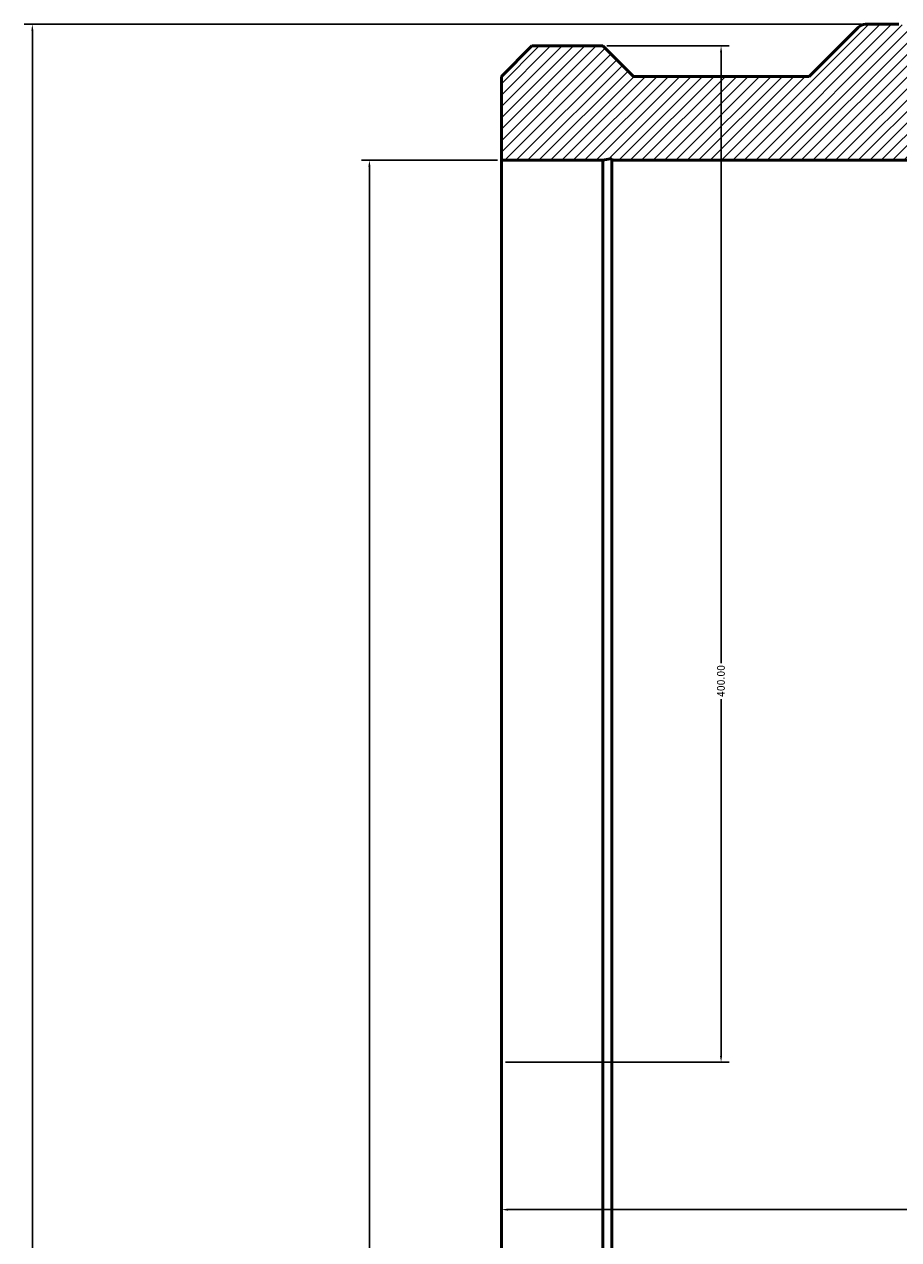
# Model space of a CAD drawing. Header units: millimetres. Extents: x -763 to 2242, y -1086 to 2721.
# Tile 5 of 7: x 130 to 474, y 1884 to 2362. Entities that reach past the tile are written whole.
import ezdxf

# ---------------------------------------------------------------- set-up
doc = ezdxf.new("R2010")
doc.units = ezdxf.units.MM
for name, color, linetype, lineweight in [('Dimension (ANSI)', 7, 'Continuous', 25), ('Hatch (ANSI)', 7, 'Continuous', 18), ('Visible (ANSI)', 7, 'Continuous', 50)]:
    doc.layers.add(name, color=color, linetype=linetype, lineweight=lineweight)
doc.styles.add('Note Text (ANSI)', font='tahoma.ttf')
doc.dimstyles.new('Default - mm (ANSI)', dxfattribs={"dimtxt": 3.048, "dimasz": 2.5, "dimexe": 3.175, "dimexo": 1.6002, "dimgap": 0.8, "dimtad": 0, "dimtoh": 1, "dimrnd": 1e-08, "dimzin": 4, "dimdsep": 46, "dimtxsty": 'Note Text (ANSI)', "dimcen": 0.09, "dimdle": 10, "dimclrd": 256, "dimclre": 256, "dimclrt": 256, "dimadec": 1, "dimazin": 1, "dimtfac": 1, "dimtofl": 0, "dimtmove": 0, "dimatfit": 3, "dimfxl": 1, "dimtolj": 1, "dimtzin": 4, "dimlwd": -1, "dimlwe": -1, "dimarcsym": 0})

# ---------------------------------------------------------------- blocks, each defined once
blk = doc.blocks.new('*D7')
at = {"layer": 'Defpoints', "color": 0, "transparency": 16777216}
for p in [(461.32, 2361.95), (133.32, 1544.95), (461.32, 1544.95)]:
    blk.add_point(p, dxfattribs=at)
at = {"layer": 'Dimension (ANSI)', "transparency": 16777216}
for p, q in [((459.72, 2361.95), (130.15, 2361.95)), ((133.32, 2359.45), (133.32, 1853.45)), ((133.32, 1547.45), (133.32, 1839.46)), ((459.72, 1544.95), (130.15, 1544.95))]:
    blk.add_line(p, q, dxfattribs=at)
for points in [[(132.91, 2359.45), (133.74, 2359.45), (133.32, 2361.95)], [(132.91, 1547.45), (133.74, 1547.45), (133.32, 1544.95)]]:
    blk.add_solid(points, dxfattribs=at)
at = {"layer": 'Dimension (ANSI)', "color": 230, "true_color": 0xff0080, "transparency": 16777216, "insert": (131.73, 1840.26), "char_height": 3.048, "attachment_point": 1, "rotation": 90, "style": 'Note Text (ANSI)'}
blk.add_mtext('\\A1;817.00', dxfattribs=at)
blk = doc.blocks.new('*D8')
at = {"layer": 'Defpoints', "color": 0, "transparency": 16777216}
for p in [(318.03, 2308.45), (266.03, 1598.45), (318.03, 1598.45)]:
    blk.add_point(p, dxfattribs=at)
at = {"layer": 'Dimension (ANSI)', "transparency": 16777216}
for p, q in [((316.43, 2308.45), (262.86, 2308.45)), ((266.03, 2305.95), (266.03, 1867.17)), ((266.03, 1600.95), (266.03, 1849.74)), ((316.43, 1598.45), (262.86, 1598.45))]:
    blk.add_line(p, q, dxfattribs=at)
for points in [[(265.61, 2305.95), (266.45, 2305.95), (266.03, 2308.45)], [(265.61, 1600.95), (266.45, 1600.95), (266.03, 1598.45)]]:
    blk.add_solid(points, dxfattribs=at)
at = {"layer": 'Dimension (ANSI)', "color": 230, "true_color": 0xff0080, "transparency": 16777216, "insert": (263.74, 1850.54), "char_height": 3.048, "attachment_point": 1, "rotation": 90, "style": 'Note Text (ANSI)'}
blk.add_mtext('\\A1;\\fAIGDT|b0|i0;\\H3.0480;\\ln\\fTahoma|b0|i0;\\H3.0480;710.00', dxfattribs=at)
blk = doc.blocks.new('*D9')
at = {"layer": 'Defpoints', "color": 0, "transparency": 16777216}
for p in [(318.03, 1953.45), (790.03, 1953.45), (790.03, 1895.46)]:
    blk.add_point(p, dxfattribs=at)
at = {"layer": 'Dimension (ANSI)', "transparency": 16777216}
for p, q in [((320.53, 1895.46), (561, 1895.46)), ((787.53, 1895.46), (575.06, 1895.46))]:
    blk.add_line(p, q, dxfattribs=at)
for points in [[(320.53, 1895.87), (320.53, 1895.04), (318.03, 1895.46)], [(787.53, 1895.87), (787.53, 1895.04), (790.03, 1895.46)]]:
    blk.add_solid(points, dxfattribs=at)
at = {"layer": 'Dimension (ANSI)', "color": 230, "true_color": 0xff0080, "transparency": 16777216, "insert": (561.8, 1897.04), "char_height": 3.048, "attachment_point": 1, "style": 'Note Text (ANSI)'}
blk.add_mtext('\\A1;472.00', dxfattribs=at)
blk = doc.blocks.new('*D10')
at = {"layer": 'Defpoints', "color": 0, "transparency": 16777216}
for p in [(357.95, 2353.45), (318.03, 1953.45), (404.49, 1953.45)]:
    blk.add_point(p, dxfattribs=at)
at = {"layer": 'Dimension (ANSI)', "transparency": 16777216}
for p, q in [((359.55, 2353.45), (407.67, 2353.45)), ((404.49, 2350.95), (404.49, 2110.48)), ((404.49, 1955.95), (404.49, 2096.42)), ((319.63, 1953.45), (407.67, 1953.45))]:
    blk.add_line(p, q, dxfattribs=at)
for points in [[(404.07, 2350.95), (404.91, 2350.95), (404.49, 2353.45)], [(404.07, 1955.95), (404.91, 1955.95), (404.49, 1953.45)]]:
    blk.add_solid(points, dxfattribs=at)
at = {"layer": 'Dimension (ANSI)', "color": 230, "true_color": 0xff0080, "transparency": 16777216, "insert": (402.9, 2097.22), "char_height": 3.048, "attachment_point": 1, "rotation": 90, "style": 'Note Text (ANSI)'}
blk.add_mtext('\\A1;400.00', dxfattribs=at)

msp = doc.modelspace()

# ---------------------------------------------------------------- hatches: boundary and pattern name
at = {"layer": 'Hatch (ANSI)'}
h = msp.add_hatch(dxfattribs=at)
h.set_pattern_fill('ANSI31', color=256, scale=25.4, style=0)
h.set_pattern_definition([(45, (0, 0), (-2.245064, 2.245064), [])])
edge = h.paths.add_edge_path()
edge.add_line((318.031, 2341.454), (318.031, 2308.454))
edge.add_line((318.031, 2308.454), (357.951, 2308.454))
edge.add_line((357.951, 2308.454), (361.477, 2309.203))
edge.add_line((361.477, 2309.203), (361.477, 2308.454))
edge.add_line((361.477, 2308.454), (746.585, 2308.454))
edge.add_line((746.585, 2308.454), (746.585, 2309.203))
edge.add_line((746.585, 2309.203), (750.111, 2308.454))
edge.add_line((750.111, 2308.454), (790.031, 2308.454))
edge.add_line((790.031, 2308.454), (790.031, 2341.454))
edge.add_line((790.031, 2341.454), (778.031, 2353.454))
edge.add_line((778.031, 2353.454), (750.111, 2353.454))
edge.add_line((750.111, 2353.454), (738.111, 2341.454))
edge.add_line((738.111, 2341.454), (668.931, 2341.454))
edge.add_line((668.931, 2341.454), (649.628, 2360.758))
edge.add_ellipse((646.739, 2357.869), major_axis=(2.889, 2.889), ratio=1, start_angle=0, end_angle=45)
edge.add_line((646.739, 2361.954), (633.636, 2361.954))
edge.add_ellipse((633.636, 2357.869), major_axis=(0, 4.085), ratio=1, start_angle=0, end_angle=90)
edge.add_line((629.551, 2357.869), (629.551, 2353.784))
edge.add_line((629.551, 2353.784), (563.471, 2353.784))
edge.add_line((563.471, 2353.784), (563.471, 2357.869))
edge.add_ellipse((559.386, 2357.869), major_axis=(4.085, 0), ratio=1, start_angle=0, end_angle=90)
edge.add_line((559.386, 2361.954), (548.676, 2361.954))
edge.add_ellipse((548.676, 2357.869), major_axis=(0, 4.085), ratio=1, start_angle=0, end_angle=90)
edge.add_line((544.591, 2357.869), (544.591, 2353.784))
edge.add_line((544.591, 2353.784), (478.511, 2353.784))
edge.add_line((478.511, 2353.784), (478.511, 2357.869))
edge.add_ellipse((474.426, 2357.869), major_axis=(4.085, 0), ratio=1, start_angle=0, end_angle=90)
edge.add_line((474.426, 2361.954), (461.323, 2361.954))
edge.add_ellipse((461.323, 2357.869), major_axis=(0, 4.085), ratio=1, start_angle=0, end_angle=45)
edge.add_line((458.435, 2360.758), (439.131, 2341.454))
edge.add_line((439.131, 2341.454), (369.951, 2341.454))
edge.add_line((369.951, 2341.454), (357.951, 2353.454))
edge.add_line((357.951, 2353.454), (330.031, 2353.454))
edge.add_line((330.031, 2353.454), (318.031, 2341.454))
edge = h.paths.add_edge_path()
edge.add_line((318.031, 1598.454), (318.031, 1565.454))
edge.add_line((318.031, 1565.454), (330.031, 1553.454))
edge.add_line((330.031, 1553.454), (336.491, 1553.454))
edge.add_line((336.491, 1553.454), (338.991, 1553.454))
edge.add_line((338.991, 1553.454), (338.991, 1567.454))
edge.add_line((338.991, 1567.454), (341.991, 1567.454))
edge.add_line((341.991, 1567.454), (341.991, 1556.454))
edge.add_line((341.991, 1556.454), (345.991, 1556.454))
edge.add_line((345.991, 1556.454), (345.991, 1567.454))
edge.add_line((345.991, 1567.454), (348.991, 1567.454))
edge.add_line((348.991, 1567.454), (348.991, 1553.454))
edge.add_line((348.991, 1553.454), (351.491, 1553.454))
edge.add_line((351.491, 1553.454), (357.951, 1553.454))
edge.add_line((357.951, 1553.454), (369.951, 1565.454))
edge.add_line((369.951, 1565.454), (439.131, 1565.454))
edge.add_line((439.131, 1565.454), (458.435, 1546.15))
edge.add_ellipse((461.323, 1549.039), major_axis=(-2.889, -2.889), ratio=1, start_angle=0, end_angle=45)
edge.add_line((461.323, 1544.954), (474.426, 1544.954))
edge.add_ellipse((474.426, 1549.039), major_axis=(0, -4.085), ratio=1, start_angle=0, end_angle=90)
edge.add_line((478.511, 1549.039), (478.511, 1553.124))
edge.add_line((478.511, 1553.124), (544.591, 1553.124))
edge.add_line((544.591, 1553.124), (544.591, 1549.039))
edge.add_ellipse((548.676, 1549.039), major_axis=(-4.085, 0), ratio=1, start_angle=0, end_angle=90)
edge.add_line((548.676, 1544.954), (559.386, 1544.954))
edge.add_ellipse((559.386, 1549.039), major_axis=(0, -4.085), ratio=1, start_angle=0, end_angle=90)
edge.add_line((563.471, 1549.039), (563.471, 1553.124))
edge.add_line((563.471, 1553.124), (629.551, 1553.124))
edge.add_line((629.551, 1553.124), (629.551, 1549.039))
edge.add_ellipse((633.636, 1549.039), major_axis=(-4.085, 0), ratio=1, start_angle=0, end_angle=90)
edge.add_line((633.636, 1544.954), (646.739, 1544.954))
edge.add_ellipse((646.739, 1549.039), major_axis=(0, -4.085), ratio=1, start_angle=0, end_angle=45)
edge.add_line((649.628, 1546.15), (668.931, 1565.454))
edge.add_line((668.931, 1565.454), (738.111, 1565.454))
edge.add_line((738.111, 1565.454), (750.111, 1553.454))
edge.add_line((750.111, 1553.454), (756.571, 1553.454))
edge.add_line((756.571, 1553.454), (759.071, 1553.454))
edge.add_line((759.071, 1553.454), (759.071, 1567.454))
edge.add_line((759.071, 1567.454), (762.071, 1567.454))
edge.add_line((762.071, 1567.454), (762.071, 1556.454))
edge.add_line((762.071, 1556.454), (766.071, 1556.454))
edge.add_line((766.071, 1556.454), (766.071, 1567.454))
edge.add_line((766.071, 1567.454), (769.071, 1567.454))
edge.add_line((769.071, 1567.454), (769.071, 1553.454))
edge.add_line((769.071, 1553.454), (771.571, 1553.454))
edge.add_line((771.571, 1553.454), (778.031, 1553.454))
edge.add_line((778.031, 1553.454), (790.031, 1565.454))
edge.add_line((790.031, 1565.454), (790.031, 1598.454))
edge.add_line((790.031, 1598.454), (750.111, 1598.454))
edge.add_line((750.111, 1598.454), (746.585, 1597.705))
edge.add_line((746.585, 1597.705), (746.585, 1598.454))
edge.add_line((746.585, 1598.454), (361.477, 1598.454))
edge.add_line((361.477, 1598.454), (361.477, 1597.705))
edge.add_line((361.477, 1597.705), (357.951, 1598.454))
edge.add_line((357.951, 1598.454), (318.031, 1598.454))

# ---------------------------------------------------------------- linework, layer by layer
at = {"layer": 'Visible (ANSI)'}
for p, q in [((458.435, 2360.758), (439.131, 2341.454)), ((474.426, 2361.954), (461.323, 2361.954)), ((330.031, 2353.454), (318.031, 2341.454)), ((357.951, 2353.454), (330.031, 2353.454)), ((369.951, 2341.454), (357.951, 2353.454)), ((318.031, 2341.454), (318.031, 2308.454)), ((439.131, 2341.454), (369.951, 2341.454)), ((318.031, 2308.454), (357.951, 2308.454)), ((318.031, 1598.454), (318.031, 2308.454)), ((357.951, 2308.454), (361.477, 2309.203)), ((357.951, 1598.454), (357.951, 2308.454)), ((361.477, 2309.203), (361.477, 2308.454)), ((361.477, 2308.454), (746.585, 2308.454)), ((361.477, 1598.454), (361.477, 2308.454))]:
    msp.add_line(p, q, dxfattribs=at)
msp.add_arc((461.323, 2357.869), 4.085, 90, 135, dxfattribs=at)

# ---------------------------------------------------------------- dimensions: what is measured, and where the dimension line sits
at = {"layer": 'Dimension (ANSI)'}
for base, p1, p2, angle, override, picture, middle in [((133.323, 1544.954), (461.323, 2361.954), (461.323, 1544.954), 90, {"dimtoh": 0, "dimdec": 2, "dimtp": 0, "dimtm": 0, "dimtdec": 2, "dimatfit": 1}, '*D7', (133.323, 1846.454)), ((404.491, 1953.454), (357.951, 2353.454), (318.031, 1953.454), 90, {"dimtoh": 0, "dimdec": 2, "dimtp": 0, "dimtm": 0, "dimtdec": 2, "dimatfit": 1}, '*D10', (404.491, 2103.454)), ((790.031, 1895.456), (318.031, 1953.454), (790.031, 1953.454), 180, {"dimtoh": 0, "dimdec": 2, "dimse1": 1, "dimse2": 1, "dimtp": 0, "dimtm": 0, "dimtdec": 2, "dimatfit": 1}, '*D9', (568.031, 1895.456))]:
    dim = msp.add_linear_dim(base=base, p1=p1, p2=p2, angle=angle, dimstyle='Default - mm (ANSI)', override=override, dxfattribs=at)
    dim.commit()
    dim.dimension.update_dxf_attribs({"geometry": picture, "text_midpoint": middle, "dimtype": 160})
dim = msp.add_linear_dim(base=(266.031, 1598.454), p1=(318.031, 2308.454), p2=(318.031, 1598.454), angle=90, text='\\fAIGDT|b0|i0;\\H3.0480;\\ln\\fTahoma|b0|i0;\\H3.0480;<>', dimstyle='Default - mm (ANSI)', override={"dimtoh": 0, "dimdec": 2, "dimtp": 0, "dimtm": 0, "dimtdec": 2, "dimatfit": 1}, dxfattribs=at)
dim.commit()
dim.dimension.update_dxf_attribs({"geometry": '*D8', "text_midpoint": (266.031, 1858.454), "dimtype": 160})

doc.saveas('drawing.dxf')
